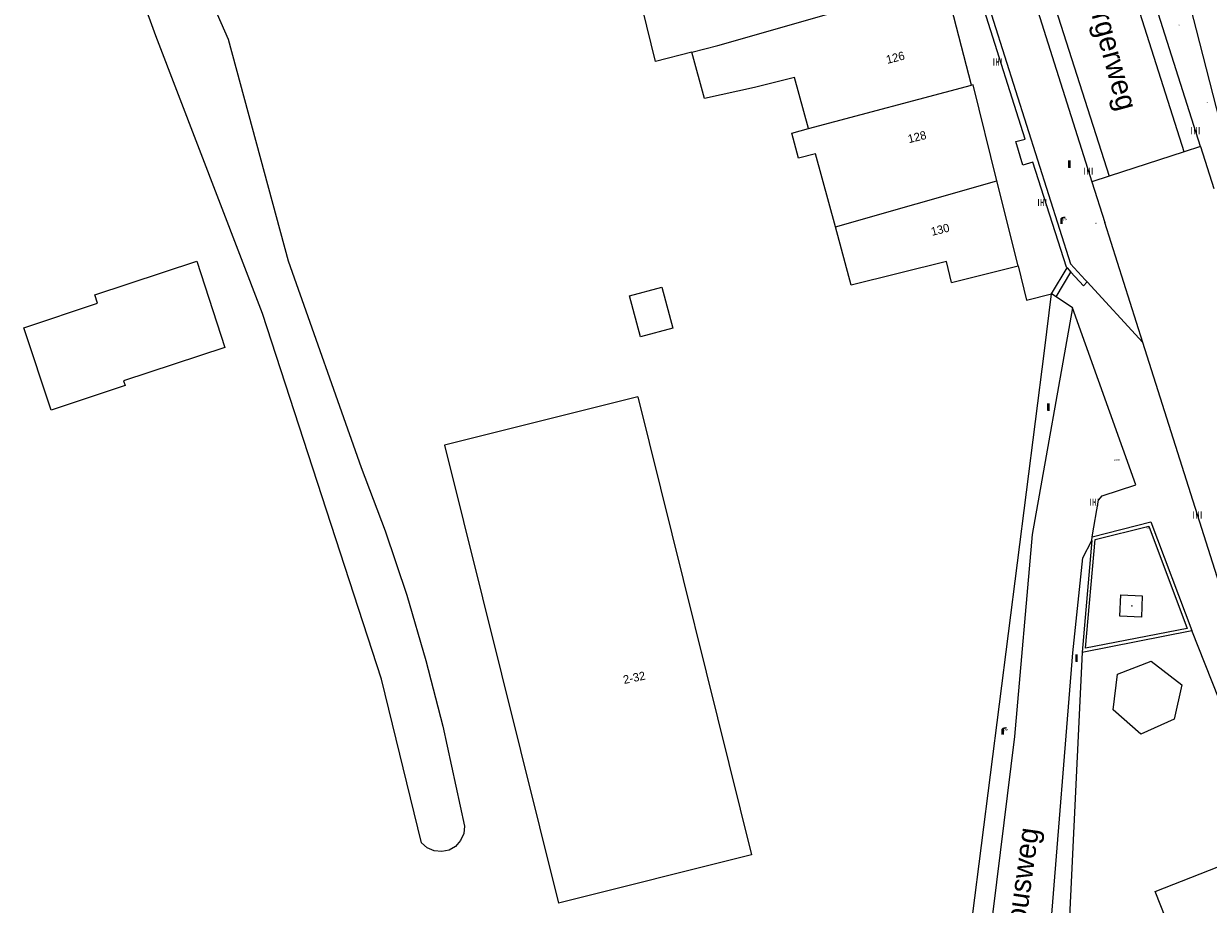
# Model space of a CAD drawing. Header units: metres. Extents: x 197457 to 198138, y 353986 to 354984.
# Tile 49 of 217: x 197743 to 197813, y 354160 to 354213. Entities that reach past the tile are written whole.
import ezdxf
from ezdxf.enums import TextEntityAlignment as Align

# ---------------------------------------------------------------- set-up
doc = ezdxf.new("R2010")
doc.units = ezdxf.units.M
doc.header["$MEASUREMENT"] = 0
for name, color, linetype, lineweight, true_color in [('afsluitpaal', 7, 'Continuous', 0, 0xde7233), ('kolk', 7, 'Continuous', 0, 0x104b6e), ('kunstobject', 7, 'Continuous', 0, 0x4a641a), ('lichtmast', 7, 'Continuous', 0, 0x104b6e), ('straatnaambord', 7, 'Continuous', 0, 0x104b6e), ('verkeersbordpaal', 7, 'Continuous', 0, 0x104b6e)]:
    doc.layers.add(name, color=color, linetype=linetype, lineweight=lineweight, true_color=true_color)
for name, color, linetype, lineweight in [('Grens maaiveld', 253, 'Continuous', 0), ('grens WOZ object', 7, 'Continuous', 0), ('hoofdgebouw', 1, 'Continuous', 0), ('Hoogtepunt', 7, 'Continuous', 0), ('huisnummerreeks BGT', 7, 'Continuous', 0), ('insteek sloot', 5, 'Continuous', 0), ('kant muur', 30, 'Continuous', 0), ('kant verharding', 7, 'Continuous', 0), ('muur breder dan 30cm', 30, 'Continuous', 0), ('openbare ruimte label tekst', 7, 'Continuous', 0), ('tussenmuur', 1, 'Continuous', 13), ('vlakafsluiter', 1, 'Continuous', 0), ('waterleidingput', 132, 'Continuous', 0)]:
    doc.layers.add(name, color=color, linetype=linetype, lineweight=lineweight)
doc.styles.add('Style-WORKING', font='WORKING.shx')

# ---------------------------------------------------------------- blocks, each defined once
blk = doc.blocks.new('kolk')
at = {"layer": 'kolk', "linetype": 'Continuous', "lineweight": 0, "true_color": 0xbd2877}
for points in [[(-0.49, -0.43), (-0.49, 0), (-0.49, 0.42), (-0.4, 0.42), (-0.4, 0), (-0.4, -0.43)], [(-0.19, -0.43), (-0.19, 0), (-0.19, 0.42), (-0.11, 0.42), (-0.11, 0), (-0.11, -0.43)], [(0.11, -0.43), (0.11, 0), (0.11, 0.42), (0.19, 0.42), (0.19, 0), (0.19, -0.43)], [(0.4, -0.43), (0.4, 0), (0.4, 0.42), (0.49, 0.42), (0.49, 0), (0.49, -0.43)]]:
    blk.add_hatch(color=232, dxfattribs=at).paths.add_polyline_path(points)
at = {"layer": 'kolk', "linetype": 'Continuous', "lineweight": 0, "true_color": 0x681648}
blk.add_hatch(color=219, dxfattribs=at).paths.add_polyline_path([(0.1, 0, 1), (-0.1, 0, 1)])
blk = doc.blocks.new('lichtmast')
at = {"layer": 'lichtmast', "linetype": 'Continuous', "lineweight": 0, "true_color": 0xbd2877}
for points in [[(0.15, 0.42, -0.344151), (0.3, 0.61), (0.43, 0.64, 0.960861), (0.4, 0.79), (0.1, 0.74, 0.366629), (-0.15, 0.45), (-0.15, -0.1), (0, -0.1, -0.414214), (-0.1, 0, -1), (0.1, 0, -0.414214), (0, -0.1), (0.15, -0.1)], [(0.35, 0.55, 1), (0.3, 0.56), (0.23, 0.32, 1), (0.28, 0.31)], [(0.42, 0.58, 1), (0.38, 0.57), (0.44, 0.33, 1), (0.48, 0.34)], [(0.49, 0.61, 1), (0.45, 0.58), (0.63, 0.4, 1), (0.66, 0.43)]]:
    blk.add_hatch(color=232, dxfattribs=at).paths.add_polyline_path(points)
at = {"layer": 'lichtmast', "linetype": 'Continuous', "lineweight": 0, "true_color": 0x681648}
blk.add_hatch(color=219, dxfattribs=at).paths.add_polyline_path([(-0.1, 0, 1), (0.1, 0, 1)])
blk = doc.blocks.new('waterleidingput')
at = {"layer": 'waterleidingput', "linetype": 'Continuous', "lineweight": 0, "true_color": 0x248bcb}
h = blk.add_hatch(color=142, dxfattribs=at)
edge = h.paths.add_edge_path()
edge.add_spline(control_points=[(0.44, 0), (0.44, 0.04), (0.43, 0.09), (0.36, 0.2), (0.28, 0.26), (0.09, 0.32), (-0.02, 0.33), (-0.22, 0.29), (-0.31, 0.24), (-0.42, 0.12), (-0.44, 0.06), (-0.44, -0.06), (-0.42, -0.12), (-0.33, -0.22), (-0.28, -0.26), (-0.1, -0.33), (0.04, -0.33), (0.27, -0.27), (0.37, -0.2), (0.43, -0.08), (0.44, -0.04), (0.44, 0)], knot_values=[0, 0, 0, 0, 0.060484, 0.060484, 0.178041, 0.178041, 0.295599, 0.295599, 0.413157, 0.413157, 0.498623, 0.498623, 0.584089, 0.584089, 0.669555, 0.669555, 0.808438, 0.808438, 0.94732, 0.94732, 1, 1, 1, 1], degree=3, periodic=0)
edge = h.paths.add_edge_path(flags=16)
edge.add_ellipse((0, 0), major_axis=(0.392, 0), ratio=0.689655, start_angle=0, end_angle=360)
for points in [[(-0.05, -0.09, -0.141608), (-0.09, -0.05), (-0.1, -0.09), (-0.17, 0.18), (-0.22, 0.18), (-0.12, -0.17), (-0.07, -0.17)], [(0.03, 0.18), (-0.02, 0.18), (-0.05, 0.09, -0.269854), (0.05, 0.09)], [(0.23, 0.18), (0.18, 0.18), (0.1, -0.09), (0.09, -0.05, -0.141608), (0.05, -0.09), (0.08, -0.17), (0.13, -0.17)]]:
    blk.add_hatch(color=142, dxfattribs=at).paths.add_polyline_path(points)
at = {"layer": 'waterleidingput', "linetype": 'Continuous', "lineweight": 0, "true_color": 0x104b6e}
blk.add_hatch(color=156, dxfattribs=at).paths.add_polyline_path([(0.1, 0, 1), (-0.1, 0, 1)])
blk = doc.blocks.new('afsluitpaal')
at = {"layer": 'afsluitpaal', "linetype": 'Continuous', "lineweight": 0, "true_color": 0xbd2877}
blk.add_hatch(color=232, dxfattribs=at).paths.add_polyline_path([(0.15, 0.65, 1), (-0.15, 0.65), (-0.15, 0.05), (-0.3, 0.05), (-0.3, -0.1), (0, -0.1, -0.414214), (-0.1, 0, -1), (0.1, 0, -0.414214), (0, -0.1), (0.3, -0.1), (0.3, 0.05), (0.15, 0.05)])
at = {"layer": 'afsluitpaal', "linetype": 'Continuous', "lineweight": 0, "true_color": 0x681648}
blk.add_hatch(color=219, dxfattribs=at).paths.add_polyline_path([(0.1, 0, 1), (-0.1, 0, 1)])
blk = doc.blocks.new('bord_3')
at = {"layer": 'straatnaambord', "linetype": 'Continuous', "lineweight": 0, "true_color": 0xbd2877}
h = blk.add_hatch(color=232, dxfattribs=at)
h.paths.add_polyline_path([(-0.75, -0.38), (-0.75, 0.38), (0.75, 0.38), (0.75, -0.38)])
h.paths.add_polyline_path([(-0.65, -0.27), (-0.65, 0.27), (0.65, 0.27), (0.65, -0.27)], flags=16)
at = {"layer": 'straatnaambord', "linetype": 'Continuous', "lineweight": 0, "true_color": 0xbd2877, "transparency": 33554534}
h = blk.add_hatch(color=232, dxfattribs=at)
h.paths.add_polyline_path([(-0.65, -0.27), (-0.65, 0.27), (0.65, 0.27), (0.65, -0.27)])
h.paths.add_polyline_path([(-0.55, -0.18), (-0.55, 0.17), (0.55, 0.17), (0.55, -0.18)], flags=16)
at = {"layer": 'straatnaambord', "linetype": 'Continuous', "lineweight": 0, "true_color": 0x681648}
blk.add_hatch(color=219, dxfattribs=at).paths.add_polyline_path([(-0.1, 0, 1), (0.1, 0, 1)])
blk = doc.blocks.new('paal')
at = {"layer": 'verkeersbordpaal', "linetype": 'Continuous', "lineweight": 0, "true_color": 0xbd2877}
blk.add_hatch(color=232, dxfattribs=at).paths.add_polyline_path([(0.15, 0.8), (-0.15, 0.8), (-0.15, -0.1), (0, -0.1, -0.414214), (-0.1, 0, -1), (0.1, 0, -0.414214), (0, -0.1), (0.15, -0.1)])
at = {"layer": 'verkeersbordpaal', "linetype": 'Continuous', "lineweight": 0, "true_color": 0x681648}
blk.add_hatch(color=219, dxfattribs=at).paths.add_polyline_path([(-0.1, 0, 1), (0.1, 0, 1)])
blk = doc.blocks.new('kunstobject')
at = {"layer": 'kunstobject', "linetype": 'Continuous', "lineweight": 0, "true_color": 0xde7233}
h = blk.add_hatch(color=13, dxfattribs=at)
h.paths.add_polyline_path([(-0.5, -0.5), (-0.5, 0.5), (0.5, 0.5), (0.5, -0.5)])
h.paths.add_polyline_path([(-0.4, -0.4), (-0.4, 0.4), (0.4, 0.4), (0.4, -0.4)], flags=16)
at = {"layer": 'kunstobject', "linetype": 'Continuous', "lineweight": 0, "true_color": 0xde7233, "transparency": 33554534}
h = blk.add_hatch(color=13, dxfattribs=at)
h.paths.add_polyline_path([(-0.4, -0.4), (-0.4, 0.4), (0.4, 0.4), (0.4, -0.4)])
h.paths.add_polyline_path([(-0.3, -0.3), (-0.3, 0.3), (0.3, 0.3), (0.3, -0.3)], flags=16)
at = {"layer": 'kunstobject', "linetype": 'Continuous', "lineweight": 0, "true_color": 0x6a2d14}
blk.add_hatch(color=26, dxfattribs=at).paths.add_polyline_path([(-0.1, 0, 1), (0.1, 0, 1)])

msp = doc.modelspace()

# ---------------------------------------------------------------- linework, layer by layer
at = {"layer": 'Grens maaiveld', "linetype": 'Continuous', "lineweight": 0}
for p, q in [((197811.966, 354205.468), (197807.482, 354203.999)), ((197812.945, 354205.789), (197811.966, 354205.468)), ((197807.482, 354203.999), (197806.461, 354203.665)), ((197804.968, 354198.524), (197805.204, 354198.267)), ((197806.051, 354197.817), (197806.061, 354197.806)), ((197806.061, 354197.806), (197806.158, 354197.701)), ((197806.158, 354197.701), (197806.168, 354197.69))]:
    msp.add_line(p, q, dxfattribs=at)
at = {"layer": 'Grens maaiveld', "linetype": 'Continuous', "lineweight": 0, "flags": 128}
for points in [[(197811.966, 354205.468), (197804.866, 354227.78), (197798.232, 354248.707), (197794.49, 354261.091), (197790.65, 354274.491), (197787.011, 354287.955), (197783.288, 354302.538)], [(197778.458, 354301.389), (197781.571, 354289.011), (197784.146, 354279.345), (197787.352, 354267.81), (197790.203, 354258.191), (197792.541, 354250.577), (197799.263, 354229.669), (197807.482, 354203.999)], [(197804.968, 354198.524), (197804.927, 354198.569), (197802.912, 354204.835), (197802.33, 354204.671), (197801.897, 354206.078), (197802.465, 354206.215), (197800.014, 354213.955), (197799.693, 354213.868), (197799.296, 354215.095), (197799.62, 354215.195), (197799.26, 354216.271), (197798.939, 354216.174), (197798.534, 354217.408), (197798.876, 354217.502), (197797.624, 354221.485), (197797.928, 354221.585), (197805.175, 354198.768), (197806.051, 354197.817)], [(197806.168, 354197.69), (197805.951, 354197.453), (197805.204, 354198.267)]]:
    msp.add_lwpolyline(points, dxfattribs=at)
at = {"layer": 'grens WOZ object', "linetype": 'Continuous', "lineweight": 0}
for p, q in [((197778.789, 354196.843), (197780.727, 354197.367)), ((197779.451, 354194.396), (197778.789, 354196.843)), ((197780.727, 354197.367), (197781.389, 354194.92)), ((197781.389, 354194.92), (197779.451, 354194.396)), ((197807.993, 354174.232), (197809.997, 354175.014)), ((197809.997, 354175.014), (197811.842, 354173.587)), ((197807.722, 354172.099), (197807.993, 354174.232)), ((197811.842, 354173.587), (197811.386, 354171.534)), ((197809.379, 354170.639), (197807.722, 354172.099)), ((197811.386, 354171.534), (197809.379, 354170.639))]:
    msp.add_line(p, q, dxfattribs=at)
at = {"layer": 'grens WOZ object', "linetype": 'Continuous', "lineweight": 0, "flags": 128}
for points in [[(197746.975, 354196.407), (197746.808, 354196.915), (197752.904, 354198.916), (197754.598, 354193.753), (197748.528, 354191.762)], [(197748.528, 354191.762), (197748.619, 354191.49), (197744.2, 354190.013), (197742.556, 354194.93), (197746.975, 354196.407)]]:
    msp.add_lwpolyline(points, dxfattribs=at)
at = {"layer": 'hoofdgebouw', "linetype": 'Continuous', "lineweight": 0}
for p, q in [((197811.347, 354217.969), (197812.688, 354212.757)), ((197799.257, 354209.437), (197797.638, 354215.701)), ((197791.11, 354200.973), (197789.913, 354205.347)), ((197802.043, 354198.636), (197800.772, 354203.733)), ((197798.064, 354197.644), (197802.043, 354198.636)), ((197779.294, 354190.806), (197786.096, 354163.429)), ((197786.096, 354163.429), (197774.546, 354160.545))]:
    msp.add_line(p, q, dxfattribs=at)
at = {"layer": 'hoofdgebouw', "linetype": 'Continuous', "lineweight": 0, "flags": 128}
for points in [[(197782.52, 354211.421), (197780.346, 354210.858), (197779.582, 354214.021), (197787.031, 354215.968), (197786.358, 354218.324)], [(197812.688, 354212.757), (197814.089, 354207.308), (197816.729, 354208.054)], [(197786.279, 354209.302), (197783.291, 354208.645), (197782.52, 354211.421)], [(197789.502, 354206.851), (197788.664, 354209.914), (197786.279, 354209.302)], [(197800.772, 354203.733), (197799.345, 354209.458), (197799.257, 354209.437)], [(197789.913, 354205.347), (197788.91, 354205.079), (197788.507, 354206.585), (197789.502, 354206.851)], [(197798.064, 354197.644), (197797.75, 354198.905), (197792.064, 354197.488), (197791.11, 354200.973)], [(197779.294, 354190.806), (197767.726, 354187.932), (197774.546, 354160.545)], [(197809.531, 354155.536), (197812.072, 354156.602), (197810.238, 354161.242), (197815.063, 354163.133), (197816.861, 354158.47), (197816.972, 354158.529), (197819.319, 354152.633)]]:
    msp.add_lwpolyline(points, dxfattribs=at)
at = {"layer": 'insteek sloot', "linetype": 'Continuous', "lineweight": 0, "flags": 128}
msp.add_lwpolyline([(197751.056, 354220.694), (197754.782, 354212.196), (197758.368, 354198.953), (197762.735, 354186.593), (197764.172, 354182.798), (197765.468, 354178.95), (197766.621, 354175.056), (197767.627, 354171.125), (197768.92, 354165.137), (197768.875, 354164.7), (197768.689, 354164.278), (197768.38, 354163.935), (197768, 354163.715), (197767.572, 354163.619), (197767.112, 354163.661), (197766.689, 354163.846), (197766.36, 354164.137), (197763.96, 354173.925), (197756.845, 354195.798), (197750.459, 354212.401), (197746.806, 354222.422)], dxfattribs=at)
at = {"layer": 'kant muur', "linetype": 'Continuous', "lineweight": 0}
for p, q in [((197804.968, 354198.524), (197805.204, 354198.267)), ((197806.051, 354197.817), (197806.061, 354197.806)), ((197806.061, 354197.806), (197806.158, 354197.701)), ((197806.158, 354197.701), (197806.168, 354197.69))]:
    msp.add_line(p, q, dxfattribs=at)
at = {"layer": 'kant muur', "linetype": 'Continuous', "lineweight": 0, "flags": 128}
for points in [[(197804.968, 354198.524), (197804.927, 354198.569), (197802.912, 354204.835), (197802.33, 354204.671), (197801.897, 354206.078), (197802.465, 354206.215), (197800.014, 354213.955), (197799.693, 354213.868), (197799.296, 354215.095), (197799.62, 354215.195), (197799.26, 354216.271), (197798.939, 354216.174), (197798.534, 354217.408), (197798.876, 354217.502), (197797.624, 354221.485), (197797.928, 354221.585), (197805.175, 354198.768), (197806.051, 354197.817)], [(197806.168, 354197.69), (197805.951, 354197.453), (197805.204, 354198.267)]]:
    msp.add_lwpolyline(points, dxfattribs=at)
at = {"layer": 'kant verharding', "linetype": 'Continuous', "lineweight": 0}
for p, q in [((197812.945, 354205.789), (197813.746, 354203.265)), ((197806.461, 354203.665), (197807.233, 354201.23)), ((197809.503, 354194.07), (197807.233, 354201.23)), ((197805.303, 354196.142), (197804.315, 354196.783)), ((197803.949, 354158.451), (197805.308, 354175.501))]:
    msp.add_line(p, q, dxfattribs=at)
at = {"layer": 'kant verharding', "linetype": 'Continuous', "lineweight": 0, "flags": 128}
for points in [[(197812.945, 354205.789), (197798.513, 354251.264), (197797.289, 354255.341), (197796.08, 354259.422), (197794.885, 354263.508), (197793.706, 354267.598), (197792.541, 354271.695), (197791.39, 354275.796), (197790.254, 354279.901), (197789.136, 354284.011), (197788.036, 354288.12), (197786.953, 354292.232), (197785.886, 354296.35), (197784.835, 354300.471), (197784.284, 354302.775)], [(197798.322, 354228.323), (197798.709, 354228.12), (197806.461, 354203.665)], [(197802.043, 354198.636), (197802.55, 354196.601), (197804.039, 354196.972)], [(197805.303, 354196.142), (197802.88, 354182.582), (197801.818, 354170.503)], [(197806.462, 354182.435), (197806.846, 354184.629), (197807.073, 354184.891), (197809.087, 354185.556), (197805.303, 354196.142)], [(197815.681, 354174.841), (197815.053, 354176.626), (197814.463, 354178.423), (197809.503, 354194.07)], [(197805.308, 354175.501), (197805.908, 354181.192), (197806.444, 354182.218)], [(197829.821, 354126.266), (197832.419, 354127.343), (197830.778, 354131.078), (197825.352, 354144.23), (197812.436, 354176.844)], [(197801.818, 354170.503), (197798.174, 354140.98), (197796.184, 354128.574), (197794.866, 354121.618)]]:
    msp.add_lwpolyline(points, dxfattribs=at)
at = {"layer": 'muur breder dan 30cm', "linetype": 'Continuous', "lineweight": 0}
for p, q in [((197804.039, 354196.972), (197804.968, 354198.524)), ((197804.315, 354196.783), (197805.204, 354198.267)), ((197804.315, 354196.783), (197804.039, 354196.972)), ((197806.444, 354182.218), (197805.876, 354175.542)), ((197806.444, 354182.218), (197806.462, 354182.435)), ((197805.876, 354175.542), (197812.436, 354176.844))]:
    msp.add_line(p, q, dxfattribs=at)
at = {"layer": 'muur breder dan 30cm', "linetype": 'Continuous', "lineweight": 0, "flags": 128}
for points in [[(197806.462, 354182.435), (197809.983, 354183.345), (197812.436, 354176.844)], [(197806.077, 354175.781), (197806.659, 354182.29), (197809.856, 354183.084), (197812.154, 354176.97), (197806.077, 354175.781)], [(197808.134, 354177.691), (197808.19, 354178.965), (197809.465, 354178.909), (197809.418, 354177.636), (197808.134, 354177.691)]]:
    msp.add_lwpolyline(points, dxfattribs=at)
at = {"layer": 'tussenmuur', "linetype": 'Continuous', "lineweight": 13}
for p, q in [((197789.502, 354206.851), (197799.257, 354209.437)), ((197791.11, 354200.973), (197800.772, 354203.733))]:
    msp.add_line(p, q, dxfattribs=at)
at = {"layer": 'tussenmuur', "linetype": 'Continuous', "lineweight": 13, "flags": 128}
msp.add_lwpolyline([(197782.52, 354211.421), (197784.071, 354211.822), (197797.638, 354215.701)], dxfattribs=at)
at = {"layer": 'vlakafsluiter', "linetype": 'Continuous', "lineweight": 0}
for p, q in [((197809.503, 354194.07), (197806.168, 354197.69)), ((197805.876, 354175.542), (197805.041, 354158.389))]:
    msp.add_line(p, q, dxfattribs=at)
at = {"layer": 'vlakafsluiter', "linetype": 'Continuous', "lineweight": 0, "flags": 128}
msp.add_lwpolyline([(197798.242, 354151.321), (197803.623, 354193.563), (197804.039, 354196.972)], dxfattribs=at)

# ---------------------------------------------------------------- block references
at = {"layer": 'afsluitpaal', "linetype": 'Continuous', "lineweight": 0, "xscale": 0.1, "yscale": 0.1, "zscale": 0.1}
msp.add_blockref('afsluitpaal', (197806.699, 354201.157), dxfattribs=at)
at = {"layer": 'kolk', "linetype": 'Continuous', "lineweight": 0, "xscale": 0.5, "yscale": 0.5}
for p in [(197800.81, 354210.835), (197812.65, 354206.731), (197806.247, 354204.313), (197803.482, 354202.44), (197806.6, 354184.517), (197812.768, 354183.753)]:
    msp.add_blockref('kolk', p, dxfattribs=at)
at = {"layer": 'kunstobject', "linetype": 'Continuous', "lineweight": 0, "xscale": 0.1, "yscale": 0.1, "zscale": 0.1}
msp.add_blockref('kunstobject', (197808.835, 354178.315), dxfattribs=at)
at = {"layer": 'lichtmast', "linetype": 'Continuous', "lineweight": 0, "xscale": 0.5, "yscale": 0.5}
for p in [(197804.637, 354201.195), (197801.113, 354170.671)]:
    msp.add_blockref('lichtmast', p, dxfattribs=at)
at = {"layer": 'straatnaambord', "linetype": 'Continuous', "lineweight": 0, "xscale": 0.1, "yscale": 0.1, "zscale": 0.1}
msp.add_blockref('bord_3', (197809.812, 354182.998), dxfattribs=at)
at = {"layer": 'verkeersbordpaal', "linetype": 'Continuous', "lineweight": 0, "xscale": 0.5, "yscale": 0.5}
for p in [(197805.1, 354204.546), (197803.844, 354190.016), (197805.537, 354175.008)]:
    msp.add_blockref('paal', p, dxfattribs=at)
at = {"layer": 'waterleidingput', "linetype": 'Continuous', "lineweight": 0, "xscale": 0.1, "yscale": 0.1, "zscale": 0.1}
for p in [(197811.675, 354213.03), (197813.362, 354208.403)]:
    msp.add_blockref('waterleidingput', p, dxfattribs=at)

# ---------------------------------------------------------------- texts
at = {"layer": 'Hoogtepunt', "linetype": 'Continuous', "lineweight": 0, "style": 'Style-WORKING'}
msp.add_text('24.69', height=0.1, dxfattribs=at).set_placement((197807.776, 354187))
msp.add_text('24.69', height=0.1, dxfattribs=at).set_placement((197807.776, 354187))
at = {"layer": 'huisnummerreeks BGT', "linetype": 'Continuous', "lineweight": 0, "style": 'Style-WORKING'}
for s, rotation, p in [('126', 14.5, (197794.697, 354211.096)), ('128', 14, (197795.996, 354206.354)), ('130', 14, (197797.378, 354200.812)), ('2-32', 11.9, (197779.077, 354174.024))]:
    msp.add_text(s, height=0.5, rotation=rotation, dxfattribs=at).set_placement(p, align=Align.MIDDLE_CENTER)
at = {"layer": 'openbare ruimte label tekst', "linetype": 'Continuous', "lineweight": 0, "style": 'Style-WORKING'}
for s, rotation, p in [('Heinsbergerweg', 285.26117, (197807.017, 354213.869)), ('Slousweg', 82, (197802.17, 354161.465))]:
    msp.add_text(s, height=1.25, rotation=rotation, dxfattribs=at).set_placement(p, align=Align.MIDDLE_CENTER)

doc.saveas('drawing.dxf')
